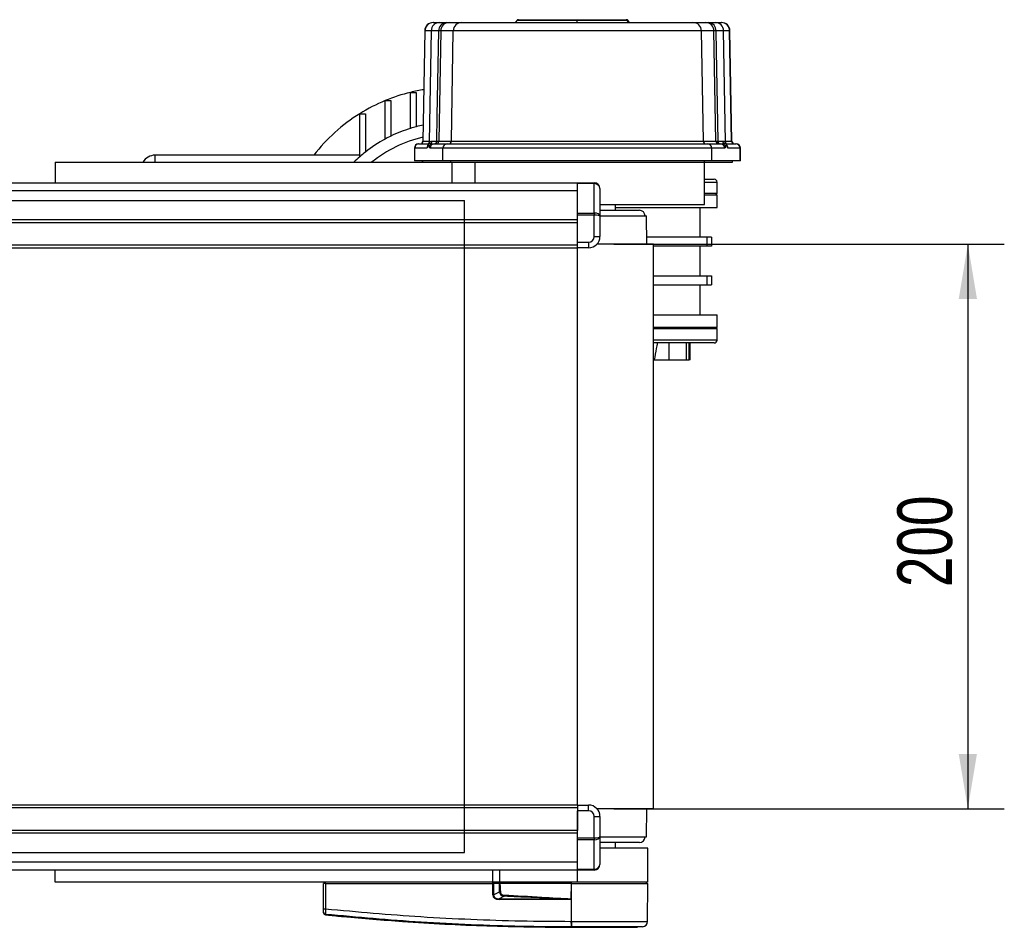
# Model space of a CAD drawing. Header units: millimetres. Extents: x 0 to 420, y 0 to 299.
# Tile 7 of 72: x 184 to 238, y 82 to 132. Entities that reach past the tile are written whole.
import ezdxf

# ---------------------------------------------------------------- set-up
doc = ezdxf.new("R2010")
doc.units = ezdxf.units.MM
doc.layers.add('QUOTE', color=174, linetype='Continuous')
doc.styles.add('SLDTEXTSTYLE3', font='TXT', dxfattribs={"width": 0.75})
doc.dimstyles.new('SLDDIMSTYLE0', dxfattribs={"dimtxt": 3, "dimasz": 3, "dimexe": 0, "dimexo": 0.0625, "dimgap": 0.75, "dimtad": 1, "dimlfac": 6.46054, "dimrnd": 1e-09, "dimzin": 12, "dimdsep": 46, "dimtxsty": 'SLDTEXTSTYLE3', "dimsah": 1, "dimcen": 0.09, "dimadec": 0, "dimazin": 3, "dimtfac": 1, "dimtdec": 3, "dimtofl": 0, "dimtmove": 0, "dimatfit": 3, "dimfxl": 0, "dimfrac": 2, "dimtolj": 1, "dimtzin": 12, "dimarcsym": 0})

# ---------------------------------------------------------------- blocks, each defined once
blk = doc.blocks.new('_D_4')
at = {"layer": 'QUOTE'}
for p, q in [((217.013, 119.479), (238.429, 119.479)), ((236.429, 119.479), (236.429, 88.521)), ((217.013, 88.521), (238.429, 88.521))]:
    blk.add_line(p, q, dxfattribs=at)
for points in [[(236.429, 119.479), (235.929, 116.479), (236.929, 116.479)], [(236.429, 88.521), (236.929, 91.521), (235.929, 91.521)]]:
    blk.add_solid(points, dxfattribs=at)
at = {"layer": 'QUOTE', "insert": (232.562, 100.675), "char_height": 3, "attachment_point": 1, "rotation": 90, "style": 'SLDTEXTSTYLE3'}
blk.add_mtext('200', dxfattribs=at)

msp = doc.modelspace()

# ---------------------------------------------------------------- linework, layer by layer
at = {"color": 7, "linetype": 'Continuous', "lineweight": 25}
for p, q in [((215.0094, 131.7325), (215.0094, 131.7841)), ((207.1109, 131.6293), (207.1261, 131.6293)), ((207.1261, 131.6293), (207.4592, 131.6293)), ((207.4592, 131.6293), (207.8094, 131.6293)), ((207.9842, 131.6293), (208.671, 131.6293)), ((208.671, 131.6293), (221.3551, 131.6293)), ((215.0094, 131.6293), (215.0094, 131.7325)), ((217.7999, 131.7325), (217.7512, 131.7325)), ((221.3551, 131.6293), (222.0418, 131.6293)), ((222.2167, 131.6293), (222.5669, 131.6293)), ((222.5669, 131.6293), (222.9, 131.6293)), ((222.9, 131.6293), (222.9151, 131.6293)), ((206.6466, 131.173), (206.5411, 125.1256)), ((206.5573, 125.1256), (206.6627, 131.173)), ((206.6627, 131.173), (206.6466, 131.173)), ((206.9949, 131.173), (206.6627, 131.173)), ((206.9949, 131.173), (206.8888, 125.0957)), ((207.4115, 131.173), (206.9949, 131.173)), ((207.5208, 131.173), (207.4171, 125.1256)), ((208.2076, 131.173), (207.5208, 131.173)), ((208.1022, 125.1256), (208.2076, 131.173)), ((221.8185, 131.173), (208.2076, 131.173)), ((221.9238, 125.1256), (221.8185, 131.173)), ((222.5052, 131.173), (221.8185, 131.173)), ((222.609, 125.1256), (222.5052, 131.173)), ((223.0312, 131.173), (222.6145, 131.173)), ((223.1373, 125.0932), (223.0312, 131.173)), ((223.3634, 131.173), (223.0312, 131.173)), ((223.4687, 125.1256), (223.3634, 131.173)), ((223.3794, 131.173), (223.3634, 131.173)), ((223.485, 125.1256), (223.3794, 131.173)), ((205.8652, 127.8008), (206.1748, 127.8008)), ((205.8652, 125.8271), (205.8652, 127.8008)), ((206.1748, 127.8008), (206.1748, 125.9154)), ((204.4721, 127.3468), (204.7817, 127.3468)), ((204.4721, 125.2405), (204.4721, 127.3468)), ((204.7817, 127.3468), (204.7817, 125.3997)), ((203.079, 126.6314), (203.3886, 126.6314)), ((203.079, 124.2673), (203.079, 126.6314)), ((203.3886, 126.6314), (203.3886, 124.5255)), ((206.0741, 124.7413), (206.0741, 124.0448)), ((206.0912, 124.7413), (206.0741, 124.7413)), ((206.0912, 124.0448), (206.0912, 124.7413)), ((206.7561, 124.7413), (206.0912, 124.7413)), ((206.3062, 124.9735), (206.3229, 124.9735)), ((206.3229, 124.9735), (206.8409, 124.9735)), ((206.5411, 125.1256), (206.5573, 125.1256)), ((206.5573, 125.1256), (206.8893, 125.1256)), ((206.8071, 124.8903), (206.8089, 124.8963)), ((207.6361, 124.7413), (206.932, 124.7413)), ((207.0408, 125.1256), (207.3105, 125.1256)), ((207.1637, 124.9735), (207.8678, 124.9735)), ((207.4171, 125.1256), (208.1022, 125.1256)), ((222.39, 124.7413), (207.6361, 124.7413)), ((207.6361, 124.0448), (207.6361, 124.7413)), ((207.8678, 124.9735), (222.1582, 124.9735)), ((208.1022, 125.1256), (221.9238, 125.1256)), ((221.9238, 125.1256), (222.609, 125.1256)), ((222.1582, 124.9735), (222.8623, 124.9735)), ((222.39, 124.0448), (222.39, 124.7413)), ((223.0941, 124.7413), (222.39, 124.7413)), ((222.7156, 125.1256), (222.9852, 125.1256)), ((223.1367, 125.1256), (223.4687, 125.1256)), ((223.1845, 124.9735), (223.7031, 124.9735)), ((223.9348, 124.7413), (223.2699, 124.7413)), ((223.4687, 125.1256), (223.485, 125.1256)), ((223.7031, 124.9735), (223.7198, 124.9735)), ((223.9348, 124.0448), (223.9348, 124.7413)), ((223.952, 124.7413), (223.9348, 124.7413)), ((223.952, 124.0448), (223.952, 124.7413)), ((203.079, 124.3543), (191.8571, 124.3543)), ((191.8571, 123.9674), (191.8571, 124.3543)), ((186.3777, 123.9674), (186.3777, 122.839)), ((186.3777, 123.9674), (208.1451, 123.9674)), ((192.4346, 123.9712), (192.4346, 123.9674)), ((193.6712, 123.9674), (193.6712, 123.9712)), ((206.0912, 124.0448), (206.0741, 124.0448)), ((207.6361, 124.0448), (206.0912, 124.0448)), ((206.4998, 124.0448), (206.4998, 123.9674)), ((206.5161, 124.0448), (206.5161, 123.9674)), ((222.39, 124.0448), (207.6361, 124.0448)), ((208.061, 124.0448), (208.061, 123.9674)), ((208.1451, 123.9674), (209.3938, 123.9674)), ((208.1451, 122.839), (208.1451, 123.9674)), ((209.3938, 123.9674), (221.965, 123.9674)), ((209.3938, 123.9674), (221.965, 123.9674)), ((209.3938, 123.9674), (209.3938, 122.839)), ((221.965, 124.0448), (221.965, 123.9674)), ((221.965, 123.9674), (223.5099, 123.9674)), ((221.9784, 121.6456), (221.9784, 123.9674)), ((223.9348, 124.0448), (222.39, 124.0448)), ((223.5099, 124.0448), (223.5099, 123.9674)), ((223.5099, 123.9674), (223.5263, 123.9674)), ((223.5263, 123.9674), (223.5263, 124.0448)), ((223.952, 124.0448), (223.9348, 124.0448)), ((157.2278, 122.839), (215.013, 122.839)), ((215.013, 122.839), (215.9417, 122.839)), ((215.013, 122.7937), (215.013, 122.839)), ((215.9417, 122.7937), (215.013, 122.7937)), ((215.013, 121.1817), (215.013, 122.7937)), ((215.9417, 122.839), (215.9417, 122.7937)), ((215.9417, 121.1817), (215.9417, 122.7937)), ((221.9784, 122.8839), (222.6749, 122.8839)), ((222.6749, 122.2647), (222.6749, 122.8839)), ((60.2272, 122.4151), (215.013, 122.4151)), ((216.2513, 122.5295), (216.2513, 121.0082)), ((221.9784, 122.2647), (222.6749, 122.2647)), ((221.9784, 122.1873), (222.6749, 122.1873)), ((222.5975, 122.1873), (222.6749, 122.2647)), ((222.6749, 121.4908), (222.6749, 122.1873)), ((216.2513, 121.6456), (221.9784, 121.6456)), ((217.1026, 121.336), (217.1026, 121.6456)), ((215.013, 121.1817), (215.9417, 121.1817)), ((215.013, 121.0723), (215.013, 121.1817)), ((215.9417, 121.0723), (215.013, 121.0723)), ((215.013, 119.5885), (215.013, 121.0723)), ((215.9417, 121.1817), (215.9417, 121.0723)), ((215.9417, 119.8981), (215.9417, 121.0723)), ((216.2334, 121.0264), (218.8053, 121.0264)), ((216.2513, 121.336), (218.4183, 121.336)), ((216.2513, 121.0082), (216.2513, 119.8981)), ((217.1026, 121.4908), (222.6749, 121.4908)), ((218.8194, 119.4786), (218.8053, 121.0264)), ((221.7462, 119.8609), (221.7462, 121.4908)), ((60.2272, 120.8268), (215.013, 120.8268)), ((60.2272, 120.672), (215.013, 120.672)), ((215.013, 119.4337), (215.013, 120.672)), ((215.9417, 119.8981), (216.2513, 119.8981)), ((60.2272, 119.4337), (215.013, 119.4337)), ((215.013, 119.5885), (215.6322, 119.5885)), ((215.013, 119.279), (215.013, 119.4337)), ((215.6322, 119.5885), (215.6322, 119.279)), ((219.1922, 119.4786), (216.0875, 119.4786)), ((222.1281, 119.8609), (218.8159, 119.8609)), ((219.1922, 88.5214), (219.1922, 119.4786)), ((222.1281, 119.3656), (219.1922, 119.3656)), ((221.7462, 117.7341), (221.7462, 119.3656)), ((222.1281, 119.3656), (222.1281, 119.8609)), ((222.3654, 119.8609), (222.1281, 119.8609)), ((222.3654, 119.3656), (222.1281, 119.3656)), ((222.3654, 119.8609), (222.3654, 119.3656)), ((60.2272, 119.279), (215.013, 119.279)), ((215.6322, 119.279), (215.013, 119.279)), ((215.013, 88.721), (215.013, 119.279)), ((219.1922, 117.7341), (222.1281, 117.7341)), ((222.1281, 117.2388), (222.1281, 117.7341)), ((222.1281, 117.7341), (222.3654, 117.7341)), ((222.3654, 117.7341), (222.3654, 117.2388)), ((219.1922, 117.2388), (222.1281, 117.2388)), ((221.7462, 115.6089), (221.7462, 117.2388)), ((222.1281, 117.2388), (222.3654, 117.2388)), ((219.1922, 115.6089), (222.6749, 115.6089)), ((222.6749, 114.9124), (222.6749, 115.6089)), ((222.6749, 114.9124), (219.1922, 114.9124)), ((222.6749, 114.835), (219.1922, 114.835)), ((222.6749, 114.835), (222.5975, 114.9124)), ((222.6749, 114.2159), (222.6749, 114.835)), ((222.6749, 114.2159), (219.1922, 114.2159)), ((220.0436, 113.1324), (220.0436, 114.0611)), ((220.9999, 113.1324), (220.9999, 114.0611)), ((221.1534, 113.1324), (221.1534, 114.0611)), ((221.2045, 113.1324), (221.2045, 114.0611)), ((219.1922, 113.1324), (219.2434, 113.1324)), ((219.2434, 113.1324), (220.0436, 113.1324)), ((220.0436, 113.1324), (220.9999, 113.1324)), ((220.9999, 113.1324), (221.1534, 113.1324)), ((221.2045, 113.1324), (221.1534, 113.1324)), ((215.013, 88.721), (60.2272, 88.721)), ((215.013, 88.5663), (60.2272, 88.5663)), ((215.013, 88.721), (215.6322, 88.721)), ((215.013, 88.721), (215.013, 88.5663)), ((215.013, 88.5663), (215.013, 87.328)), ((215.6322, 88.4115), (215.6322, 88.721)), ((215.6322, 88.4115), (215.013, 88.4115)), ((215.013, 86.9277), (215.013, 88.4115)), ((215.9417, 86.9277), (215.9417, 88.1019)), ((215.9417, 88.1019), (216.2513, 88.1019)), ((219.1922, 88.5214), (216.0875, 88.5214)), ((216.2513, 88.1019), (216.2513, 86.9918)), ((218.8053, 86.9736), (218.8194, 88.5214)), ((215.013, 87.328), (60.2272, 87.328)), ((215.013, 87.1732), (60.2272, 87.1732)), ((216.2513, 86.9918), (216.2513, 85.4705)), ((216.2513, 86.9736), (218.8053, 86.9736)), ((215.013, 86.9277), (215.9417, 86.9277)), ((215.013, 86.8183), (215.013, 86.9277)), ((215.9417, 86.8183), (215.013, 86.8183)), ((215.013, 85.2063), (215.013, 86.8183)), ((215.9417, 86.9277), (215.9417, 86.8183)), ((215.9417, 85.2063), (215.9417, 86.8183)), ((218.4183, 86.664), (216.2513, 86.664)), ((217.1026, 86.3544), (217.1026, 86.664)), ((218.8827, 86.3544), (216.2668, 86.3544)), ((218.8827, 84.497), (218.8827, 86.3544)), ((215.013, 85.5849), (60.2272, 85.5849)), ((215.013, 85.161), (157.8747, 85.161)), ((186.3777, 84.497), (186.3777, 85.161)), ((210.3695, 84.497), (210.3695, 85.161)), ((210.7564, 84.497), (210.7564, 85.161)), ((215.013, 85.2063), (215.9417, 85.2063)), ((215.013, 85.161), (215.013, 85.2063)), ((215.9417, 85.161), (215.013, 85.161)), ((215.013, 84.497), (215.013, 85.161)), ((215.9417, 85.2063), (215.9417, 85.161)), ((210.3695, 84.497), (186.3777, 84.497)), ((201.0951, 83.0336), (201.083, 84.4196)), ((201.1964, 84.4196), (201.083, 84.4196)), ((201.1584, 84.4196), (201.1597, 84.497)), ((201.1964, 84.4196), (201.2085, 83.0336)), ((201.1964, 84.4196), (210.3777, 84.4196)), ((201.2021, 84.4196), (201.2022, 84.497)), ((210.7564, 84.497), (210.3695, 84.497)), ((210.3801, 83.7948), (210.3777, 84.4196)), ((210.3777, 84.4196), (210.4066, 84.4196)), ((210.3838, 84.4196), (210.3839, 84.497)), ((210.4066, 84.4196), (210.4091, 83.7948)), ((210.7517, 84.4196), (210.4066, 84.4196)), ((210.4601, 84.4196), (210.461, 84.497)), ((215.013, 84.497), (210.7564, 84.497)), ((214.6872, 84.4196), (210.7636, 84.4196)), ((210.7878, 84.4196), (210.7884, 84.497)), ((214.6798, 83.5687), (214.6872, 84.4196)), ((214.6872, 84.4196), (214.688, 84.4196)), ((214.6895, 82.3467), (214.688, 84.4196)), ((214.688, 84.4196), (218.882, 84.4196)), ((214.6911, 84.4196), (214.6912, 84.497)), ((218.8827, 84.497), (215.013, 84.497)), ((218.8066, 84.4196), (218.8053, 84.497)), ((218.8639, 82.3468), (218.882, 84.4196)), ((210.4091, 83.7948), (210.7356, 83.9645)), ((210.9901, 83.7229), (210.718, 83.5815)), ((210.718, 83.5815), (214.3504, 83.5815)), ((214.3524, 83.5415), (210.7199, 83.5415)), ((214.6798, 83.5687), (214.6797, 83.5601)), ((201.208, 82.7057), (201.2081, 82.7057)), ((214.6643, 82.3467), (214.6895, 82.3467)), ((214.6897, 82.0204), (214.6899, 82.0204)), ((218.5871, 82.0417), (218.3179, 82.0204))]:
    msp.add_line(p, q, dxfattribs=at)
at = {"color": 7, "linetype": 'Continuous'}
for p, q in [((66.4186, 121.8778), (208.8216, 121.8778)), ((208.8216, 86.1222), (208.8216, 121.8778)), ((66.4186, 86.1222), (208.8216, 86.1222))]:
    msp.add_line(p, q, dxfattribs=at)
at = {"color": 7, "linetype": 'Continuous', "lineweight": 25, "flags": 128}
for points in [[(207.3105, 125.1256), (207.3338, 126.5211), (207.4115, 131.173)], [(222.6145, 131.173), (222.6328, 130.0817), (222.7156, 125.1256)], [(210.9933, 83.7896), (210.9928, 83.7795), (210.9923, 83.7696), (210.9919, 83.76), (210.9914, 83.751), (210.991, 83.7426), (210.9907, 83.7351), (210.9904, 83.7285), (210.9901, 83.7229)], [(214.6798, 83.5687), (214.4953, 83.5758), (214.3504, 83.5815)]]:
    msp.add_lwpolyline(points, dxfattribs=at)
at = {"color": 7, "linetype": 'Continuous', "lineweight": 25}
for centre, radius, start, end in [((211.7712, 131.7067), 0.0774, 89.98089, 158.4775), ((217.6899, 131.7223), 0.0621, 9.43644, 84.12486), ((217.7269, 131.7067), 0.0774, 19.47122, 90), ((207.1109, 131.1649), 0.4644, 90, 179), ((207.1265, 131.1654), 0.4639, 90.05379, 179.05624), ((207.4592, 131.1649), 0.4644, 90, 179), ((207.8445, 131.197), 0.4337, 94.6523, 183.17582), ((207.9847, 131.1654), 0.4639, 90.05379, 179.05624), ((208.6714, 131.1654), 0.4639, 90.05379, 179.05624), ((211.5523, 131.7841), 0.1548, 270.23061, 341.28335), ((217.8737, 131.7528), 0.1242, 189.43644, 264.12486), ((217.9458, 131.7841), 0.1548, 199.47122, 270), ((221.3547, 131.1654), 0.4639, 0.94376, 89.94621), ((222.0414, 131.1654), 0.4639, 0.94376, 89.94621), ((222.1815, 131.197), 0.4337, 356.82418, 85.3477), ((222.5669, 131.1649), 0.4644, 1, 90), ((222.8995, 131.1654), 0.4639, 0.94376, 89.94621), ((222.9151, 131.1649), 0.4644, 1, 90), ((208.1096, 118.5499), 9.5193, 103.63715, 112.46468), ((208.1096, 118.5499), 9.5193, 99.18352, 103.63715), ((208.1096, 118.5499), 9.5193, 112.46468, 121.90114), ((208.1096, 118.5499), 9.5193, 121.90114, 142.42813), ((208.1096, 118.5499), 7.6155, 107.14048, 115.91211), ((208.1096, 118.5499), 7.6155, 104.71819, 107.14048), ((208.1096, 118.5499), 7.6155, 101.76789, 104.71819), ((208.1096, 118.5499), 6.9654, 102.98269, 128.94244), ((208.1096, 118.5499), 7.6155, 115.91211, 118.53153), ((208.1096, 118.5499), 7.6155, 118.53153, 128.3102), ((206.3062, 124.7413), 0.2322, 90, 180), ((206.3232, 124.7415), 0.232, 90.05508, 180.05497), ((206.3863, 125.1283), 0.1548, 270, 359), ((206.4027, 125.1281), 0.1546, 270.05379, 359.05624), ((206.9886, 124.7413), 0.2324, 141.13571, 180.00763), ((207.0208, 124.8275), 0.2227, 163.62543, 180.72304), ((207.1196, 124.8209), 0.2295, 125.88582, 179.04019), ((207.164, 124.7415), 0.232, 90.05508, 180.05497), ((206.8831, 125.1272), 0.1577, 310.25295, 359.39392), ((207.1659, 125.1178), 0.1448, 274.52099, 3.07464), ((207.2625, 125.1281), 0.1546, 270.05379, 359.05624), ((207.8681, 124.7415), 0.232, 90.05508, 180.05497), ((207.9476, 125.1281), 0.1546, 270.05379, 359.05624), ((222.0785, 125.1281), 0.1546, 180.94376, 269.94621), ((222.158, 124.7415), 0.232, 359.94503, 89.94492), ((222.7636, 125.1281), 0.1546, 180.94376, 269.94621), ((222.8601, 125.1178), 0.1448, 176.92536, 265.47901), ((222.8621, 124.7415), 0.232, 359.94503, 89.94492), ((223.1429, 125.1272), 0.1577, 180.60608, 229.74705), ((222.9065, 124.8209), 0.2295, 0.95981, 54.11418), ((223.0053, 124.8275), 0.2227, 359.27677, 16.83613), ((223.0375, 124.7413), 0.2324, 359.99258, 38.13264), ((223.6233, 125.1281), 0.1546, 180.94376, 269.94621), ((223.6398, 125.1283), 0.1548, 181, 270), ((223.7029, 124.7415), 0.232, 359.94503, 89.94492), ((223.7198, 124.7413), 0.2322, 0, 90), ((191.8571, 123.5804), 0.7739, 90, 150), ((208.1096, 118.5499), 7.6155, 131.34329, 134.65252), ((208.1096, 118.5499), 7.6155, 128.3102, 131.34329), ((215.9417, 122.5295), 0.3096, 0, 90), ((222.5201, 122.8839), 0.1548, 0, 90), ((218.4183, 121.0264), 0.3096, 0, 90), ((215.6322, 119.8981), 0.3096, 270, 0), ((215.6322, 119.8981), 0.6191, 270, 0), ((222.5201, 114.2159), 0.1548, 270, 0), ((215.6322, 88.1019), 0.6191, 0, 90), ((215.6322, 88.1019), 0.3096, 0, 90), ((218.4183, 86.9736), 0.3096, 270, 0), ((215.9417, 85.4705), 0.3096, 270, 0), ((210.3946, 79.8524), 3.9424, 89.78976, 90.21024), ((210.3993, 83.5456), 0.3207, 359.25241, 6.41434), ((214.0317, 83.5456), 0.3207, 359.25241, 6.41434), ((201.1518, 86.4604), 3.4273, 269.0519, 270.9481), ((201.2201, 82.8522), 0.1235, 180.61586, 263.89581), ((215.8271, 82.2814), 1.1646, 176.78406, 191.88292), ((215.8524, 82.2821), 1.1647, 176.81993, 191.91826), ((218.5544, 82.3495), 0.3096, 276.07687, 359.49999), ((220.9671, 82.7575), 6.3203, 186.50339, 186.69681)]:
    msp.add_arc(centre, radius, start, end, dxfattribs=at)
for centre, major_axis, ratio, start_param, end_param in [((215.9417, 122.5295), (0.3096, 0), 0.8535534, 0, 1.5707963), ((215.9417, 121.0082), (0.3096, 0), 0.5606602, 0, 1.5707963), ((215.9417, 121.0082), (0.3096, 0), 0.2071068, 0, 1.5707963), ((215.9417, 86.9918), (0.3096, 0), 0.2071068, 4.712389, 6.2831853), ((215.9417, 86.9918), (0.3096, 0), 0.5606602, 4.712389, 6.2831853), ((215.9417, 85.4705), (0.3096, 0), 0.8535534, 4.712389, 6.2831853), ((210.9294, 83.9525), (0.5263, 0.2589), 0.6067254, 2.8542927, 4.0311796), ((210.9255, 83.9521), (0.4979, 0.2465), 0.5569608, 2.85308, 4.0299669), ((211.1184, 84.0524), (0.3547, 0.1887), 0.7705823, 2.8051596, 3.9820465), ((211.1184, 84.0517), (0.3096, 0.1636), 0.6630178, 2.8072479, 3.9841347)]:
    msp.add_ellipse(centre, major_axis=major_axis, ratio=ratio, start_param=start_param, end_param=end_param, dxfattribs=at)
for points, knots in [([(211.7781, 131.7841), (211.7767, 131.7841), (211.7563, 131.7841), (211.8946, 131.7841), (212.1722, 131.7841), (212.5258, 131.7841), (212.9221, 131.7841), (213.4089, 131.7841), (214.0527, 131.7841), (214.5976, 131.7841), (214.9442, 131.7841), (215.0094, 131.7841)], [0, 0, 0, 0, 0.0101343, 0.1479135, 0.2869964, 0.3881483, 0.4922051, 0.6250334, 0.7616566, 0.9552033, 1, 1, 1, 1]), ([(215.0094, 131.7841), (215.218, 131.7841), (215.6547, 131.7841), (216.2331, 131.7841), (216.6573, 131.7841), (217.0063, 131.7841), (217.3477, 131.7841), (217.5801, 131.7841), (217.6963, 131.7841)], [0, 0, 0, 0, 0.20963486, 0.43871671, 0.59466082, 0.66704291, 0.8336218, 1, 1, 1, 1]), ([(207.8094, 131.6293), (207.8711, 131.6293), (207.9591, 131.6293), (207.9785, 131.6293), (207.9842, 131.6293)], [0, 0, 0, 0, 0.70242664, 1, 1, 1, 1]), ([(215.0094, 131.7325), (214.9432, 131.7325), (214.5908, 131.7325), (214.0389, 131.7325), (213.383, 131.7325), (212.887, 131.7325), (212.4781, 131.7325), (212.1171, 131.7325), (211.8661, 131.7325), (211.7434, 131.7325), (211.6907, 131.7325), (211.7067, 131.7325), (211.7109, 131.7325)], [0, 0, 0, 0, 0.0437108, 0.2328175, 0.364988, 0.4970094, 0.5983011, 0.69947, 0.8376901, 0.906804, 0.9758843, 1, 1, 1, 1]), ([(217.7512, 131.7325), (217.7361, 131.7325), (217.617, 131.7325), (217.3639, 131.7325), (217.0362, 131.7325), (216.6872, 131.7325), (216.2552, 131.7325), (215.6661, 131.7325), (215.2217, 131.7325), (215.0094, 131.7325)], [0, 0, 0, 0, 0.0224493, 0.1763939, 0.3344644, 0.4068857, 0.5626535, 0.7910534, 1, 1, 1, 1]), ([(222.0418, 131.6293), (222.0626, 131.6293), (222.0921, 131.6293), (222.1881, 131.6293), (222.2167, 131.6293)], [0, 0, 0, 0, 0.7024266, 1, 1, 1, 1]), ([(207.5208, 131.173), (207.5172, 131.1731), (207.5051, 131.1734), (207.4501, 131.1732), (207.4115, 131.173)], [0, 0, 0, 0, 0.2975746, 1, 1, 1, 1]), ([(222.6145, 131.173), (222.5967, 131.1731), (222.5366, 131.1734), (222.5182, 131.1732), (222.5052, 131.173)], [0, 0, 0, 0, 0.2975746, 1, 1, 1, 1]), ([(206.7981, 124.8247), (206.7912, 124.8026), (206.7773, 124.7582), (206.7632, 124.747), (206.7561, 124.7413)], [0, 0, 0, 0, 0.4981598, 1, 1, 1, 1]), ([(206.8901, 124.8247), (206.8803, 124.8494), (206.8609, 124.898), (206.8299, 124.9028), (206.8092, 124.852), (206.7981, 124.8247)], [0, 0, 0, 0, 0.3222032, 0.6355284, 1, 1, 1, 1]), ([(206.8086, 124.8963), (206.8049, 124.8844), (206.7989, 124.8652), (206.7987, 124.8651), (206.7987, 124.8651)], [0, 0, 0, 0, 0.6158215, 1, 1, 1, 1]), ([(206.8671, 125.0171), (206.8593, 125.0053), (206.8328, 124.9653), (206.8187, 124.9338), (206.8092, 124.895), (206.808, 124.89)], [0, 0, 0, 0, 0.2669203, 0.9055696, 1, 1, 1, 1]), ([(206.8869, 125.0951), (206.8873, 125.0878), (206.8888, 125.0618), (206.8769, 125.0352), (206.8684, 125.0235), (206.8646, 125.0184)], [0, 0, 0, 0, 0.1801236, 0.6423246, 1, 1, 1, 1]), ([(206.8712, 125.0148), (206.8714, 125.0141), (206.8719, 125.0123), (206.9445, 125.0088), (206.985, 125.0069)], [0, 0, 0, 0, 0.4409185, 1, 1, 1, 1]), ([(206.932, 124.7413), (206.925, 124.7469), (206.9109, 124.758), (206.897, 124.8024), (206.8901, 124.8247)], [0, 0, 0, 0, 0.4969853, 1, 1, 1, 1]), ([(206.8959, 125.0955), (206.895, 125.0904), (206.8929, 125.0782), (206.941, 125.1098), (207.0069, 125.1202), (207.0408, 125.1256)], [0, 0, 0, 0, 0.2571696, 0.6164905, 1, 1, 1, 1]), ([(206.985, 125.0069), (207.0089, 124.9987), (207.0595, 124.9813), (207.1277, 124.9762), (207.1637, 124.9735)], [0, 0, 0, 0, 0.4716339, 1, 1, 1, 1]), ([(207.3105, 125.1256), (207.3485, 125.1255), (207.402, 125.1254), (207.4137, 125.1255), (207.4171, 125.1256)], [0, 0, 0, 0, 0.71262605, 1, 1, 1, 1]), ([(222.609, 125.1256), (222.622, 125.1255), (222.6401, 125.1254), (222.6987, 125.1255), (222.7156, 125.1256)], [0, 0, 0, 0, 0.712626, 1, 1, 1, 1]), ([(222.8623, 124.9735), (222.8946, 124.9757), (222.9631, 124.9804), (223.0141, 124.9977), (223.041, 125.0069)], [0, 0, 0, 0, 0.4717781, 1, 1, 1, 1]), ([(222.9852, 125.1256), (223.0226, 125.1187), (223.0981, 125.1047), (223.139, 125.0773), (223.1339, 125.0902), (223.1327, 125.0931)], [0, 0, 0, 0, 0.4300001, 0.8679366, 1, 1, 1, 1]), ([(223.041, 125.0069), (223.0617, 125.0104), (223.1237, 125.0209), (223.1684, 125.0129), (223.1548, 125.0108), (223.1512, 125.0103)], [0, 0, 0, 0, 0.2677048, 0.8050272, 1, 1, 1, 1]), ([(223.136, 124.8247), (223.1291, 124.8026), (223.1152, 124.7582), (223.1011, 124.747), (223.0941, 124.7413)], [0, 0, 0, 0, 0.4981598, 1, 1, 1, 1]), ([(223.228, 124.8247), (223.2182, 124.8494), (223.1988, 124.898), (223.1678, 124.9028), (223.1471, 124.852), (223.136, 124.8247)], [0, 0, 0, 0, 0.3222032, 0.6355284, 1, 1, 1, 1]), ([(223.1619, 125.0185), (223.156, 125.0248), (223.1448, 125.0368), (223.1397, 125.0754), (223.1373, 125.0936)], [0, 0, 0, 0, 0.5289235, 1, 1, 1, 1]), ([(223.2176, 124.8918), (223.211, 124.9114), (223.1976, 124.951), (223.1817, 124.9891), (223.1612, 125.0134), (223.1585, 125.0166)], [0, 0, 0, 0, 0.4583675, 0.9293398, 1, 1, 1, 1]), ([(223.2275, 124.8646), (223.2276, 124.8646), (223.2277, 124.8644), (223.2227, 124.878), (223.2182, 124.8929), (223.218, 124.8937)], [0, 0, 0, 0, 0.2885447, 0.9630676, 1, 1, 1, 1]), ([(223.2699, 124.7413), (223.2629, 124.7469), (223.2488, 124.758), (223.235, 124.8024), (223.228, 124.8247)], [0, 0, 0, 0, 0.4969853, 1, 1, 1, 1]), ([(221.9784, 123.0387), (221.9833, 123.0387), (222.1227, 123.0387), (222.301, 123.0387), (222.489, 123.0387), (222.5099, 123.0387), (222.5201, 123.0387)], [0, 0, 0, 0, 0.0123559, 0.3510531, 0.6804873, 1, 1, 1, 1]), ([(222.5201, 114.0611), (222.5094, 114.0611), (222.4875, 114.0611), (222.3073, 114.0611), (222.0344, 114.0611), (221.6902, 114.0611), (221.3043, 114.0611), (220.8506, 114.0611), (220.33, 114.0611), (219.7792, 114.0611), (219.3799, 114.0611), (219.1922, 114.0611)], [0, 0, 0, 0, 0.1244298, 0.2527131, 0.3845938, 0.4877038, 0.5908027, 0.6961067, 0.8013994, 0.9067035, 1, 1, 1, 1]), ([(219.2434, 113.1324), (219.2812, 113.341), (219.3366, 113.6479), (219.3959, 113.9609), (219.4148, 114.0611)], [0, 0, 0, 0, 0.6801683, 1, 1, 1, 1]), ([(210.7356, 83.9645), (210.7368, 84.0495), (210.7388, 84.2015), (210.7478, 84.3529), (210.7517, 84.4196)], [0, 0, 0, 0, 0.5593923, 1, 1, 1, 1]), ([(210.7636, 84.4196), (210.7622, 84.4196), (210.7589, 84.4196), (210.7548, 84.4196), (210.7525, 84.4196), (210.7517, 84.4196)], [0, 0, 0, 0, 0.3193957, 0.7481913, 1, 1, 1, 1]), ([(210.7636, 84.4196), (210.7713, 84.3347), (210.7852, 84.1833), (210.7888, 84.0313), (210.7903, 83.9645)], [0, 0, 0, 0, 0.560586, 1, 1, 1, 1]), ([(210.7903, 83.9645), (210.7788, 83.9645), (210.7583, 83.9644), (210.7425, 83.9645), (210.7356, 83.9645)], [0, 0, 0, 0, 0.56, 1, 1, 1, 1]), ([(214.3504, 83.5815), (213.7231, 83.6058), (212.6029, 83.6493), (211.4829, 83.7004), (210.9901, 83.7229)], [0, 0, 0, 0, 0.5600252, 1, 1, 1, 1]), ([(210.9933, 83.7896), (211.6817, 83.7527), (212.911, 83.6868), (214.1393, 83.6048), (214.6798, 83.5687)], [0, 0, 0, 0, 0.5599728, 1, 1, 1, 1]), ([(214.6797, 83.5601), (214.6776, 83.5595), (214.6723, 83.5579), (214.6619, 83.5558), (214.6462, 83.5532), (214.6228, 83.5505), (214.5879, 83.5475), (214.5359, 83.5446), (214.4556, 83.542), (214.3917, 83.5417), (214.3524, 83.5415)], [0, 0, 0, 0, 0.0199034, 0.0510155, 0.0969562, 0.1650388, 0.266176, 0.4166536, 0.6407761, 1, 1, 1, 1]), ([(201.0967, 82.8508), (201.0967, 82.8518), (201.0966, 82.8554), (201.0965, 82.8741), (201.0961, 82.9156), (201.0956, 82.9709), (201.0953, 83.0127), (201.0951, 83.0336)], [0, 0, 0, 0, 0.077747, 0.3068364, 0.5369565, 0.7685092, 1, 1, 1, 1]), ([(201.0969, 82.8278), (201.0969, 82.8282), (201.0969, 82.8298), (201.0968, 82.8419), (201.0967, 82.8508)], [0, 0, 0, 0, 0.2634259, 1, 1, 1, 1]), ([(201.208, 82.7057), (201.1943, 82.7085), (201.1669, 82.714), (201.1322, 82.7391), (201.1073, 82.7734), (201.0978, 82.8051), (201.0971, 82.8235), (201.0969, 82.8278)], [0, 0, 0, 0, 0.23106275, 0.46212549, 0.69318856, 0.92839331, 1, 1, 1, 1]), ([(201.2085, 83.0336), (201.2074, 82.9989), (201.2052, 82.9295), (201.2038, 82.8375), (201.204, 82.7685), (201.2054, 82.7372), (201.2067, 82.731), (201.207, 82.7294)], [0, 0, 0, 0, 0.2310896, 0.4626691, 0.6930315, 0.9222733, 1, 1, 1, 1]), ([(214.6875, 82.0416), (214.6875, 82.0416), (213.7706, 82.0421), (211.9365, 82.0611), (209.1866, 82.148), (205.6065, 82.3287), (202.95, 82.5707), (201.207, 82.7294)], [0, 0, 0, 0, 0.0000007, 0.2037107, 0.4074721, 0.6112331, 1, 1, 1, 1]), ([(201.207, 82.7294), (201.2073, 82.7203), (201.2076, 82.7078), (201.208, 82.7061), (201.208, 82.7057)], [0, 0, 0, 0, 0.7361158, 1, 1, 1, 1]), ([(201.2081, 82.7057), (201.2601, 82.7004), (201.581, 82.6678), (202.989, 82.5304), (205.8818, 82.2941), (210.0554, 82.067), (213.1443, 82.0359), (214.6897, 82.0204)], [0, 0, 0, 0, 0.0117013, 0.0722088, 0.3141935, 0.6568871, 1, 1, 1, 1]), ([(201.2085, 83.0336), (202.9496, 82.8749), (205.6019, 82.6331), (209.1759, 82.4534), (211.9195, 82.3639), (213.7495, 82.3524), (214.6643, 82.3467)], [0, 0, 0, 0, 0.3890527, 0.5926729, 0.7963808, 1, 1, 1, 1]), ([(214.6895, 82.3467), (214.8833, 82.3468), (215.2754, 82.3468), (215.8769, 82.3468), (216.4812, 82.3467), (217.0589, 82.347), (217.5834, 82.3467), (218.0305, 82.3468), (218.3961, 82.3469), (218.6608, 82.3467), (218.8316, 82.3467), (218.8531, 82.3468), (218.8639, 82.3468)], [0, 0, 0, 0, 0.0912304, 0.1846225, 0.285093, 0.3884772, 0.4889466, 0.5923296, 0.6927987, 0.7961814, 0.8966347, 1, 1, 1, 1]), ([(214.7128, 82.0416), (214.7044, 82.0415), (214.6959, 82.0415), (214.6875, 82.0416), (214.6875, 82.0416)], [0, 0, 0, 0, 0.9996347, 1, 1, 1, 1]), ([(214.6899, 82.0204), (214.9197, 82.0204), (215.38, 82.0204), (216.0581, 82.0204), (216.6884, 82.0204), (217.2488, 82.0204), (217.7104, 82.0204), (218.0548, 82.0204), (218.2774, 82.0204), (218.3044, 82.0204), (218.3179, 82.0204)], [0, 0, 0, 0, 0.1248804, 0.2501396, 0.3746494, 0.4998125, 0.6247642, 0.7495577, 0.8749238, 1, 1, 1, 1]), ([(218.5871, 82.0417), (218.5771, 82.0417), (218.5571, 82.0417), (218.4007, 82.0415), (218.1538, 82.0417), (217.8175, 82.0416), (217.4004, 82.0416), (216.9169, 82.0418), (216.3781, 82.0416), (215.8197, 82.0416), (215.2587, 82.0417), (214.8948, 82.0416), (214.7128, 82.0416)], [0, 0, 0, 0, 0.1019155, 0.2038336, 0.305753, 0.4076712, 0.509602, 0.6115312, 0.7134615, 0.8153929, 0.9076964, 1, 1, 1, 1])]:
    msp.add_open_spline(points, degree=3, knots=knots, dxfattribs=at)

# ---------------------------------------------------------------- dimensions: what is measured, and where the dimension line sits
at = {"layer": 'QUOTE'}
dim = msp.add_linear_dim(base=(234.0475, 88.5214), p1=(215.013, 119.4786), p2=(215.013, 88.5214), angle=90, dimstyle='SLDDIMSTYLE0', dxfattribs=at)
dim.commit()
dim.dimension.update_dxf_attribs({"geometry": '_D_4', "text_midpoint": (234.0475, 104), "dimtype": 160})

doc.saveas('drawing.dxf')
